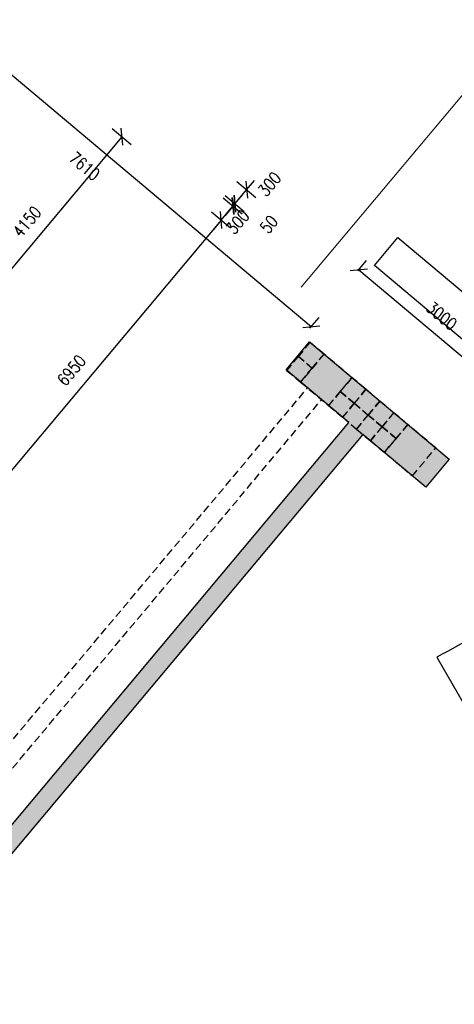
# Model space of a CAD drawing. Header units: millimetres. Extents: x 833220848 to 834439174, y 817676276 to 818025844.
# Tile 20 of 33: x 834242736 to 834249887, y 817919072 to 817935253. Entities that reach past the tile are written whole.
import ezdxf

# ---------------------------------------------------------------- set-up
doc = ezdxf.new("R2010")
doc.units = ezdxf.units.MM
doc.header["$LTSCALE"] = 1000
doc.header["$MEASUREMENT"] = 0
doc.linetypes.add('HIDDEN2', pattern=[0.1875, 0.125, -0.0625])
for name, color, linetype in [('3B52X-MAGP-P-L000$0$VPA240_road curb', 1, 'Continuous'), ('3B52X_GBP_amendmentC', 150, 'Continuous'), ('Layer 1', 7, 'Continuous'), ('VPA050_Marks', 1, 'Continuous'), ('VPA064_C231', 231, 'HIDDEN2')]:
    doc.layers.add(name, color=color, linetype=linetype)
doc.layers.add('fill', color=1, linetype='Continuous', plot=False)
doc.layers.add('VPA031_Dimension GF', color=6, linetype='Continuous', lineweight=13)
doc.styles.add('RLP-SIMPLEX', font='SIMPLEX.shx', dxfattribs={"width": 0.8})
doc.dimstyles.new('VP-SIMPLEX_D200', dxfattribs={"dimscale": 200, "dimtxt": 1, "dimasz": 1, "dimexe": 1, "dimexo": 1, "dimgap": 1, "dimtad": 1, "dimdec": 1, "dimdsep": 46, "dimtxsty": 'RLP-SIMPLEX', "dimblk": 'OBLIQUE', "dimcen": 1, "dimclrd": 1, "dimclre": 1, "dimclrt": 256, "dimadec": 1, "dimazin": 2, "dimtfac": 1, "dimtdec": 1, "dimtix": 1, "dimtmove": 2, "dimatfit": 1, "dimfxl": 0, "dimtolj": 1, "dimtzin": 0, "dimarcsym": 0})

# ---------------------------------------------------------------- blocks, each defined once
blk = doc.blocks.new('_Oblique')
at = {"color": 0, "linetype": 'ByBlock', "lineweight": -2}
blk.add_line((-0.5, -0.5), (0.5, 0.5), dxfattribs=at)
blk = doc.blocks.new('*D79')
at = {"layer": 'VPA031_Dimension GF', "color": 1, "lineweight": -2}
for p, q in [((834241682, 817935073), (834241832, 817935253)), ((834241704, 817935099), (834247533, 817930208)), ((834247511, 817930181), (834247662, 817930361))]:
    blk.add_line(p, q, dxfattribs=at)
at = {"layer": 'VPA031_Dimension GF', "color": 1, "lineweight": -2, "xscale": 200, "yscale": 200, "zscale": 200}
for p, rotation in [((834241704, 817935099), 139.9999996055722), ((834247533, 817930208), 319.9999996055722)]:
    blk.add_blockref('_Oblique', p, dxfattribs=dict(at, rotation=rotation))
at = {"layer": 'VPA031_Dimension GF', "color": 6, "insert": (834243804, 817932846), "char_height": 200, "attachment_point": 5, "rotation": 320, "style": 'RLP-SIMPLEX'}
blk.add_mtext('\\A1;7610', dxfattribs=at)
blk = doc.blocks.new('*D87')
at = {"layer": 'VPA031_Dimension GF', "color": 1, "lineweight": -2}
for p, q in [((834245892, 817932093), (834246204, 817931831)), ((834246051, 817931960), (834241584, 817926636)), ((834241425, 817926769), (834241737, 817926507))]:
    blk.add_line(p, q, dxfattribs=at)
at = {"layer": 'VPA031_Dimension GF', "color": 1, "lineweight": -2, "xscale": 200, "yscale": 200, "zscale": 200}
for p, rotation in [((834246051, 817931960), 49.9999994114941), ((834241584, 817926636), 229.9999994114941)]:
    blk.add_blockref('_Oblique', p, dxfattribs=dict(at, rotation=rotation))
at = {"layer": 'VPA031_Dimension GF', "color": 6, "insert": (834243588, 817929491), "char_height": 200, "attachment_point": 5, "rotation": 50, "style": 'RLP-SIMPLEX'}
blk.add_mtext('\\A1;6950', dxfattribs=at)
blk = doc.blocks.new('*D168')
at = {"layer": 'VPA031_Dimension GF', "color": 1, "lineweight": -2}
for p, q in [((834246051, 817931960), (834246244, 817932190)), ((834246085, 817932323), (834246397, 817932061)), ((834246244, 817932190), (834246373, 817932343)), ((834245892, 817932093), (834246204, 817931831)), ((834246051, 817931960), (834245923, 817931807))]:
    blk.add_line(p, q, dxfattribs=at)
at = {"layer": 'VPA031_Dimension GF', "color": 1, "lineweight": -2, "xscale": 200, "yscale": 200, "zscale": 200}
for p, rotation in [((834246244, 817932190), 230.0000024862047), ((834246051, 817931960), 50.00000248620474)]:
    blk.add_blockref('_Oblique', p, dxfattribs=dict(at, rotation=rotation))
at = {"layer": 'VPA031_Dimension GF', "color": 6, "insert": (834246323, 817931928), "char_height": 200, "attachment_point": 5, "rotation": 50, "style": 'RLP-SIMPLEX'}
blk.add_mtext('\\A1;300', dxfattribs=at)
blk = doc.blocks.new('*D169')
at = {"layer": 'VPA031_Dimension GF', "color": 1, "lineweight": -2}
for p, q in [((834246310, 817932591), (834246622, 817932329)), ((834246469, 817932458), (834246597, 817932611)), ((834246117, 817932361), (834246429, 817932099)), ((834246276, 817932228), (834246469, 817932458)), ((834246276, 817932228), (834246148, 817932075))]:
    blk.add_line(p, q, dxfattribs=at)
at = {"layer": 'VPA031_Dimension GF', "color": 1, "lineweight": -2, "xscale": 200, "yscale": 200, "zscale": 200}
for p, rotation in [((834246469, 817932458), 230.0000024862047), ((834246276, 817932228), 50.00000248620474)]:
    blk.add_blockref('_Oblique', p, dxfattribs=dict(at, rotation=rotation))
at = {"layer": 'VPA031_Dimension GF', "color": 6, "insert": (834246845, 817932550), "char_height": 200, "attachment_point": 5, "rotation": 50, "style": 'RLP-SIMPLEX'}
blk.add_mtext('\\A1;300', dxfattribs=at)
blk = doc.blocks.new('*D244')
at = {"layer": 'VPA031_Dimension GF', "color": 1, "lineweight": -2}
for p, q in [((834248301, 817931123), (834248444, 817931293)), ((834248315, 817931140), (834250656, 817929175)), ((834250642, 817929158), (834250785, 817929328))]:
    blk.add_line(p, q, dxfattribs=at)
at = {"layer": 'VPA031_Dimension GF', "color": 1, "lineweight": -2, "xscale": 200, "yscale": 200, "zscale": 200}
for p, rotation in [((834248315, 817931140), 140.0000010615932), ((834250656, 817929175), 320.0000010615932)]:
    blk.add_blockref('_Oblique', p, dxfattribs=dict(at, rotation=rotation))
at = {"layer": 'VPA031_Dimension GF', "color": 6, "insert": (834249679, 817930387), "char_height": 200, "attachment_point": 5, "rotation": 320, "style": 'RLP-SIMPLEX'}
blk.add_mtext('\\A1;3000', dxfattribs=at)
blk = doc.blocks.new('*D250')
at = {"layer": 'VPA031_Dimension GF', "color": 1, "lineweight": -2}
for p, q in [((834244418, 817933330), (834241751, 817930151)), ((834244260, 817933463), (834244572, 817933201)), ((834241592, 817930284), (834241904, 817930022))]:
    blk.add_line(p, q, dxfattribs=at)
at = {"layer": 'VPA031_Dimension GF', "color": 1, "lineweight": -2, "xscale": 200, "yscale": 200, "zscale": 200}
for p, rotation in [((834244418, 817933330), 50.00000320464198), ((834241751, 817930151), 230.000003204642)]:
    blk.add_blockref('_Oblique', p, dxfattribs=dict(at, rotation=rotation))
at = {"layer": 'VPA031_Dimension GF', "color": 6, "insert": (834242855, 817931933), "char_height": 200, "attachment_point": 5, "rotation": 50, "style": 'RLP-SIMPLEX'}
blk.add_mtext('\\A1;4150', dxfattribs=at)
blk = doc.blocks.new('*D253')
at = {"layer": 'VPA031_Dimension GF', "color": 1, "lineweight": -2}
for p, q in [((834246117, 817932361), (834246429, 817932099)), ((834246276, 817932228), (834246405, 817932381)), ((834246085, 817932323), (834246397, 817932061)), ((834246244, 817932190), (834246115, 817932037)), ((834246244, 817932190), (834246276, 817932228))]:
    blk.add_line(p, q, dxfattribs=at)
at = {"layer": 'VPA031_Dimension GF', "color": 1, "lineweight": -2, "xscale": 200, "yscale": 200, "zscale": 200}
for p, rotation in [((834246276, 817932228), 230.0000148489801), ((834246244, 817932190), 50.00001484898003)]:
    blk.add_blockref('_Oblique', p, dxfattribs=dict(at, rotation=rotation))
at = {"layer": 'VPA031_Dimension GF', "color": 6, "insert": (834246836, 817931889), "char_height": 200, "attachment_point": 5, "rotation": 50, "style": 'RLP-SIMPLEX'}
blk.add_mtext('\\A1;50', dxfattribs=at)
blk = doc.blocks.new('Tactile Amendment B')
at = {"layer": '3B52X-MAGP-P-L000$0$VPA240_road curb', "color": 150, "linetype": 'HIDDEN2'}
for p, q in [((124882, 15487), (125341, 15101)), ((124689, 15257), (125148, 14871))]:
    blk.add_line(p, q, dxfattribs=at)
for points in [[(137741, 25895), (137970, 25702), (138163, 25932), (137933, 26125), (137741, 25895)], [(137548, 25665), (137777, 25473), (137970, 25702), (137741, 25895), (137548, 25665)], [(138163, 25932), (137777, 25473), (138237, 25087), (138623, 25547)], [(138430, 25317), (138660, 25124), (138853, 25354), (138623, 25547), (138430, 25317)], [(138237, 25087), (138467, 24894), (138660, 25124), (138430, 25317), (138237, 25087)], [(138660, 25124), (138890, 24931), (139082, 25161), (138853, 25354), (138660, 25124)], [(138467, 24894), (138697, 24701), (138890, 24931), (138660, 25124), (138467, 24894)], [(138890, 24931), (139119, 24738), (139312, 24968), (139082, 25161), (138890, 24931)], [(138697, 24701), (138927, 24508), (139119, 24738), (138890, 24931), (138697, 24701)], [(139119, 24738), (139349, 24545), (139542, 24775), (139312, 24968), (139119, 24738)], [(139542, 24775), (139156, 24316), (139616, 23930), (140002, 24390)], [(138927, 24508), (139156, 24316), (139349, 24545), (139119, 24738), (138927, 24508)], [(126890, 16946), (126504, 16487), (126964, 16101), (127349, 16561)], [(125447, 15227), (125061, 14767), (125521, 14381), (125906, 14841)], [(129081, 15108), (128695, 14648), (129155, 14263), (129540, 14722)]]:
    blk.add_lwpolyline(points, close=True, dxfattribs=at)
for points in [[(129195, 15012), (137892, 25376)], [(129425, 14819), (138122, 25183)], [(125562, 15130), (126619, 16390)], [(125791, 14937), (126849, 16198)]]:
    blk.add_lwpolyline(points, dxfattribs=at)

msp = doc.modelspace()

# ---------------------------------------------------------------- hatches: boundary and pattern name
at = {"layer": 'VPA064_C231', "ltscale": 500}
h = msp.add_hatch(color=256, dxfattribs=at)
h.dxf.hatch_style = 1
h.paths.add_polyline_path([(834247503.45, 817929958.01), (834247117.78, 817929498.39), (834249415.91, 817927570.02), (834249801.58, 817928029.65)])
h = msp.add_hatch(color=256, dxfattribs=at)
h.dxf.hatch_style = 1
h.paths.add_polyline_path([(834239684.83, 817918073.21), (834248381.75, 817928437.79), (834248151.94, 817928630.62), (834239455.02, 817918266.04)])

# ---------------------------------------------------------------- linework, layer by layer
at = {"layer": 'fill', "ltscale": 500}
msp.add_lwpolyline([(834251992.36, 817922018.66, -0.17632698), (834253001.88, 817924792.29), (834253466.52, 817925346.03), (834252487.09, 817926167.86, 0.03148607), (834249596.95, 817924774.72), (834251346.47, 817921746.46), (834251992.36, 817921746.46), (834251992.36, 817922018.66)], format="xyb", dxfattribs=at)
at = {"layer": 'Layer 1', "ltscale": 500}
msp.add_lwpolyline([(834239023.46, 817918432.36), (834239243.7, 817918247.55), (834239340.11, 817918362.46), (834239455.02, 817918266.04), (834248151.94, 817928630.62), (834247117.78, 817929498.39), (834247503.45, 817929958.01), (834249801.58, 817928029.65), (834249415.91, 817927570.02), (834248381.75, 817928437.79), (834239684.83, 817918073.21), (834239799.74, 817917976.79), (834239414.07, 817917517.16), (834238954.44, 817917902.83), (834239050.86, 817918017.74), (834238830.62, 817918202.54), (834239023.46, 817918432.36)], dxfattribs=at)
at = {"layer": 'VPA031_Dimension GF'}
msp.add_lwpolyline([(834247368.62, 817930854.39), (834250411.01, 817934480.16)], dxfattribs=at)
at = {"layer": 'VPA050_Marks', "ltscale": 500}
msp.add_lwpolyline([(834248573.63, 817931213.94), (834248959.31, 817931673.57), (834251027.63, 817929938.04), (834250641.96, 817929478.42), (834248573.64, 817931213.94)], close=True, dxfattribs=at)

# ---------------------------------------------------------------- block references
at = {"layer": '3B52X_GBP_amendmentC', "color": 150, "linetype": 'HIDDEN2'}
msp.add_blockref('Tactile Amendment B', (834109579.69, 817903824.86), dxfattribs=at)

# ---------------------------------------------------------------- dimensions: what is measured, and where the dimension line sits
at = {"layer": 'VPA031_Dimension GF'}
for base, p1, p2, angle, picture, middle in [((834247533.47, 817930207.69), (834241553.15, 817934919.69), (834247382.75, 817930028.07), 320, '*D79', (834243804.26, 817932845.83)), ((834246468.94, 817932457.83), (834245964.2, 817932489.74), (834246157.03, 817932719.55), 50.000002, '*D169', (834246845.26, 817932549.96)), ((834246243.97, 817932189.73), (834245739.23, 817932221.63), (834245932.07, 817932451.44), 50.000002, '*D168', (834246323.02, 817931927.58)), ((834246276.1, 817932228.02), (834245932.08, 817932451.46), (834245964.2, 817932489.74), 50.000015, '*D253', (834246835.87, 817931888.89))]:
    dim = msp.add_linear_dim(base=base, p1=p1, p2=p2, angle=angle, dimstyle='VP-SIMPLEX_D200', override={"dimclrt": 6}, dxfattribs=at)
    dim.commit()
    dim.dimension.update_dxf_attribs({"geometry": picture, "text_midpoint": middle, "dimtype": 161})
for p1, p2, picture, middle in [((834244106.53, 817933591.64), (834241438.96, 817930412.56), '*D250', (834242854.83, 817931933.22)), ((834245739.22, 817932221.62), (834241271.84, 817926897.6), '*D87', (834243587.62, 817929490.73))]:
    dim = msp.add_aligned_dim(p1=p1, p2=p2, distance=407.16, dimstyle='VP-SIMPLEX_D200', override={"dimclrt": 6}, dxfattribs=at)
    dim.commit()
    dim.dimension.update_dxf_attribs({"geometry": picture, "text_midpoint": middle})
dim = msp.add_aligned_dim(p1=(834248172.68, 817930969.48), p2=(834250513.74, 817929005.09), distance=222.02, text='3000', dimstyle='VP-SIMPLEX_D200', override={"dimrnd": 5, "dimclrt": 6}, dxfattribs=at)
dim.commit()
dim.dimension.update_dxf_attribs({"geometry": '*D244', "text_midpoint": (834249678.76, 817930387.18)})

doc.saveas('drawing.dxf')
